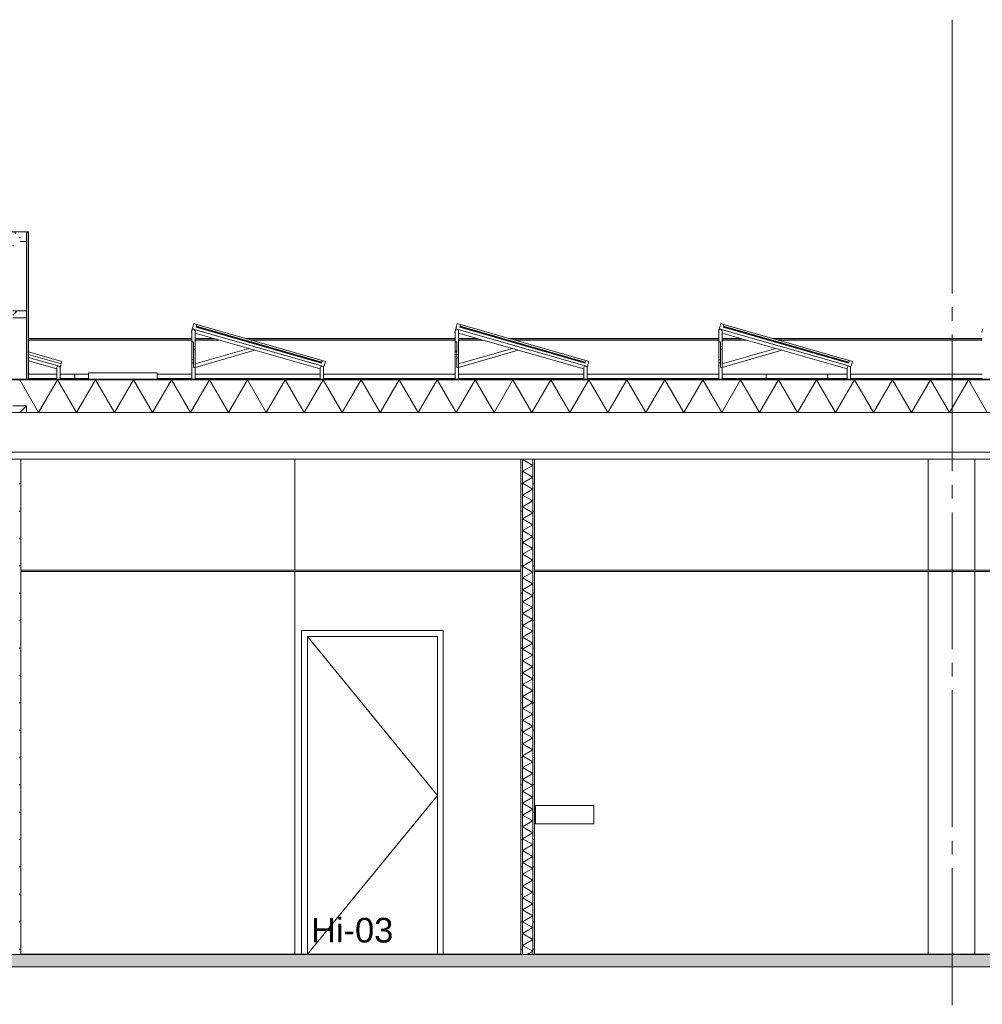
# Model space of a CAD drawing. Header units: millimetres. Extents: x 10 to 831, y -9 to 584.
# Tile 11 of 40: x 240 to 310, y 186 to 258. Entities that reach past the tile are written whole.
import ezdxf
from ezdxf.xclip import XClip

# ---------------------------------------------------------------- set-up
doc = ezdxf.new("R2010")
doc.units = ezdxf.units.MM
doc.header["$MEASUREMENT"] = 0
doc.header["$XCLIPFRAME"] = 0
doc.linetypes.add('B0204', pattern=[13, 10, -1, 1, -1])
for name, color, linetype in [('21 Buitenwanden', 7, 'Continuous'), ('22 NC Binnenwanden', 7, 'Continuous'), ('22 NC Binnenwanden Doorsnede-arcering', 7, 'Continuous'), ('22 NC Binnenwanden Laagscheidingslijnen', 7, 'Continuous'), ('23 Vloeren Doorsnede-arcering', 7, 'Continuous'), ('23 Vloeren Laagscheidingslijnen', 7, 'Continuous'), ('27 Daken', 7, 'Continuous'), ('27 Daken Doorsnede-arcering', 7, 'Continuous'), ('27 Daken Laagscheidingslijnen', 7, 'Continuous'), ('28 Draagconstructies', 7, 'Continuous'), ('43 Vloerafwerking', 7, 'Continuous'), ('43 Vloerafwerking Laagscheidingslijnen', 7, 'Continuous'), ('45 Plafondafwerking', 7, 'Continuous'), ('45 Plafondafwerking Laagscheidingslijnen', 7, 'Continuous'), ('74 Sanitair', 7, 'Continuous'), ('A Stramien', 7, 'Continuous'), ('Maatvoering 1_ 50_100', 7, 'Continuous'), ('New_27 Daken', 7, 'Continuous')]:
    doc.layers.add(name, color=color, linetype=linetype)
doc.styles.add('GENERATED_STYLE_1', font='txt')
pattern_1 = [(1e-14, (595.6161, 150.2724), (0, 2), [])]
pattern_2 = [(45, (595.6161, 150.2724), (-0.636396, 0.636396), [])]

# ---------------------------------------------------------------- blocks, each defined once
blk = doc.blocks.new('*X50')
at = {"layer": '27 Daken Doorsnede-arcering', "linetype": 'Continuous', "lineweight": 0, "true_color": 0x000000}
for points in [[(240.12, 231.922), (238.62, 231.922), (238.62, 231.872), (240.12, 231.872)], [(243.12, 231.922), (241.62, 231.922), (241.62, 231.872), (243.12, 231.872)], [(246.12, 231.922), (244.62, 231.922), (244.62, 231.872), (246.12, 231.872)], [(249.12, 231.922), (247.62, 231.922), (247.62, 231.872), (249.12, 231.872)], [(252.12, 231.922), (250.62, 231.922), (250.62, 231.872), (252.12, 231.872)], [(255.12, 231.922), (253.62, 231.922), (253.62, 231.872), (255.12, 231.872)], [(258.12, 231.922), (256.62, 231.922), (256.62, 231.872), (258.12, 231.872)], [(261.12, 231.922), (259.62, 231.922), (259.62, 231.872), (261.12, 231.872)], [(264.12, 231.922), (262.62, 231.922), (262.62, 231.872), (264.12, 231.872)], [(267.12, 231.922), (265.62, 231.922), (265.62, 231.872), (267.12, 231.872)], [(270.12, 231.922), (268.62, 231.922), (268.62, 231.872), (270.12, 231.872)], [(273.12, 231.922), (271.62, 231.922), (271.62, 231.872), (273.12, 231.872)], [(276.12, 231.922), (274.62, 231.922), (274.62, 231.872), (276.12, 231.872)], [(279.12, 231.922), (277.62, 231.922), (277.62, 231.872), (279.12, 231.872)], [(282.12, 231.922), (280.62, 231.922), (280.62, 231.872), (282.12, 231.872)], [(285.12, 231.922), (283.62, 231.922), (283.62, 231.872), (285.12, 231.872)], [(288.12, 231.922), (286.62, 231.922), (286.62, 231.872), (288.12, 231.872)], [(291.12, 231.922), (289.62, 231.922), (289.62, 231.872), (291.12, 231.872)], [(294.12, 231.922), (292.62, 231.922), (292.62, 231.872), (294.12, 231.872)], [(297.12, 231.922), (295.62, 231.922), (295.62, 231.872), (297.12, 231.872)], [(300.12, 231.922), (298.62, 231.922), (298.62, 231.872), (300.12, 231.872)], [(303.12, 231.922), (301.62, 231.922), (301.62, 231.872), (303.12, 231.872)], [(306.12, 231.922), (304.62, 231.922), (304.62, 231.872), (306.12, 231.872)], [(309.12, 231.922), (307.62, 231.922), (307.62, 231.872), (309.12, 231.872)]]:
    blk.add_hatch(color=18, dxfattribs=at).paths.add_polyline_path(points)
blk = doc.blocks.new('*X54')
at = {"layer": '27 Daken Doorsnede-arcering', "color": 7, "linetype": 'Continuous', "lineweight": 0}
for p, q in [((240.892, 229.472), (239.507, 231.872)), ((240.892, 229.472), (242.278, 231.872)), ((243.663, 229.472), (242.278, 231.872)), ((243.663, 229.472), (245.049, 231.872)), ((246.435, 229.472), (245.049, 231.872)), ((246.435, 229.472), (247.82, 231.872)), ((249.206, 229.472), (247.82, 231.872)), ((249.206, 229.472), (250.592, 231.872)), ((251.977, 229.472), (250.592, 231.872)), ((251.977, 229.472), (253.363, 231.872)), ((254.749, 229.472), (253.363, 231.872)), ((254.749, 229.472), (256.134, 231.872)), ((257.52, 229.472), (256.134, 231.872)), ((257.52, 229.472), (258.906, 231.872)), ((260.291, 229.472), (258.906, 231.872)), ((260.291, 229.472), (261.677, 231.872)), ((263.062, 229.472), (261.677, 231.872)), ((263.062, 229.472), (264.448, 231.872)), ((265.834, 229.472), (264.448, 231.872)), ((265.834, 229.472), (267.219, 231.872)), ((268.605, 229.472), (267.219, 231.872)), ((268.605, 229.472), (269.991, 231.872)), ((271.376, 229.472), (269.991, 231.872)), ((271.376, 229.472), (272.762, 231.872)), ((274.148, 229.472), (272.762, 231.872)), ((274.148, 229.472), (275.533, 231.872)), ((276.919, 229.472), (275.533, 231.872)), ((276.919, 229.472), (278.304, 231.872)), ((279.69, 229.472), (278.304, 231.872)), ((279.69, 229.472), (281.076, 231.872)), ((282.461, 229.472), (281.076, 231.872)), ((282.461, 229.472), (283.847, 231.872)), ((285.233, 229.472), (283.847, 231.872)), ((285.233, 229.472), (286.618, 231.872)), ((288.004, 229.472), (286.618, 231.872)), ((288.004, 229.472), (289.39, 231.872)), ((290.775, 229.472), (289.39, 231.872)), ((290.775, 229.472), (292.161, 231.872)), ((293.547, 229.472), (292.161, 231.872)), ((293.547, 229.472), (294.932, 231.872)), ((296.318, 229.472), (294.932, 231.872)), ((296.318, 229.472), (297.703, 231.872)), ((299.089, 229.472), (297.703, 231.872)), ((299.089, 229.472), (300.475, 231.872)), ((301.86, 229.472), (300.475, 231.872)), ((301.86, 229.472), (303.246, 231.872)), ((304.632, 229.472), (303.246, 231.872)), ((304.632, 229.472), (306.017, 231.872)), ((307.403, 229.472), (306.017, 231.872)), ((307.403, 229.472), (308.789, 231.872)), ((310.174, 229.472), (308.789, 231.872))]:
    blk.add_line(p, q, dxfattribs=at)
blk = doc.blocks.new('*X64')
at = {"layer": '22 NC Binnenwanden Doorsnede-arcering', "color": 7, "linetype": 'Continuous', "lineweight": 0}
for p, q in [((276.264, 226.072), (276.224, 226.05)), ((276.974, 225.617), (276.224, 226.05)), ((276.974, 225.617), (276.224, 225.184)), ((276.974, 224.751), (276.224, 225.184)), ((276.974, 224.751), (276.224, 224.318)), ((276.974, 223.885), (276.224, 224.318)), ((276.974, 223.885), (276.224, 223.452)), ((276.974, 223.019), (276.224, 223.452)), ((276.974, 223.019), (276.224, 222.585)), ((276.974, 222.152), (276.224, 222.585)), ((276.974, 222.152), (276.224, 221.719)), ((276.974, 221.286), (276.224, 221.719)), ((276.974, 221.286), (276.224, 220.853)), ((276.974, 220.42), (276.224, 220.853)), ((276.974, 220.42), (276.224, 219.987)), ((276.974, 219.554), (276.224, 219.987)), ((276.974, 219.554), (276.224, 219.121)), ((276.974, 218.688), (276.224, 219.121)), ((276.974, 218.688), (276.224, 218.255)), ((276.974, 217.822), (276.224, 218.255)), ((276.974, 217.822), (276.224, 217.389)), ((276.974, 216.956), (276.224, 217.389)), ((276.974, 216.956), (276.224, 216.523)), ((276.974, 216.09), (276.224, 216.523)), ((276.974, 216.09), (276.224, 215.657)), ((276.974, 215.224), (276.224, 215.657)), ((276.974, 215.224), (276.224, 214.791)), ((276.974, 214.358), (276.224, 214.791)), ((276.974, 214.358), (276.224, 213.925)), ((276.974, 213.492), (276.224, 213.925)), ((276.974, 213.492), (276.224, 213.059)), ((276.974, 212.626), (276.224, 213.059)), ((276.974, 212.626), (276.224, 212.193)), ((276.974, 211.76), (276.224, 212.193)), ((276.974, 211.76), (276.224, 211.327)), ((276.974, 210.894), (276.224, 211.327)), ((276.974, 210.894), (276.224, 210.461)), ((276.974, 210.028), (276.224, 210.461)), ((276.974, 210.028), (276.224, 209.595)), ((276.974, 209.162), (276.224, 209.595)), ((276.974, 209.162), (276.224, 208.729)), ((276.974, 208.296), (276.224, 208.729)), ((276.974, 208.296), (276.224, 207.863)), ((276.974, 207.43), (276.224, 207.863)), ((276.974, 207.43), (276.224, 206.997)), ((276.974, 206.564), (276.224, 206.997)), ((276.974, 206.564), (276.224, 206.131)), ((276.974, 205.698), (276.224, 206.131)), ((276.974, 205.698), (276.224, 205.265)), ((276.974, 204.832), (276.224, 205.265)), ((276.974, 204.832), (276.224, 204.399)), ((276.974, 203.966), (276.224, 204.399)), ((276.974, 203.966), (276.224, 203.533)), ((276.974, 203.1), (276.224, 203.533)), ((276.974, 203.1), (276.224, 202.667)), ((276.974, 202.234), (276.224, 202.667)), ((276.974, 202.234), (276.224, 201.801)), ((276.974, 201.368), (276.224, 201.801)), ((276.974, 201.368), (276.224, 200.935)), ((276.974, 200.502), (276.224, 200.935)), ((276.974, 200.502), (276.224, 200.069)), ((276.974, 199.636), (276.224, 200.069)), ((276.974, 199.636), (276.224, 199.203)), ((276.974, 198.77), (276.224, 199.203)), ((276.974, 198.77), (276.224, 198.337)), ((276.974, 197.904), (276.224, 198.337)), ((276.974, 197.904), (276.224, 197.471)), ((276.974, 197.038), (276.224, 197.471)), ((276.974, 197.038), (276.224, 196.605)), ((276.974, 196.172), (276.224, 196.605)), ((276.974, 196.172), (276.224, 195.739)), ((276.974, 195.306), (276.224, 195.739)), ((276.974, 195.306), (276.224, 194.873)), ((276.974, 194.44), (276.224, 194.873)), ((276.974, 194.44), (276.224, 194.007)), ((276.974, 193.574), (276.224, 194.007)), ((276.974, 193.574), (276.224, 193.141)), ((276.974, 192.708), (276.224, 193.141)), ((276.974, 192.708), (276.224, 192.275)), ((276.974, 191.842), (276.224, 192.275)), ((276.974, 191.842), (276.224, 191.409)), ((276.974, 190.976), (276.224, 191.409)), ((276.974, 190.976), (276.224, 190.543)), ((276.974, 190.11), (276.224, 190.543)), ((276.974, 190.11), (276.563, 189.872))]:
    blk.add_line(p, q, dxfattribs=at)
blk = doc.blocks.new('Drawing_3_1', base_point=(595.616, 150.272))
at = {"layer": '22 NC Binnenwanden Doorsnede-arcering', "linetype": 'Continuous', "lineweight": 0, "true_color": 0x000000}
h = blk.add_hatch(dxfattribs=at)
h.set_pattern_fill('930_Lijnen_vert_200_0001', color=18, style=0, pattern_type=2)
h.set_pattern_definition(pattern_1)
h.paths.add_polyline_path([(239.474, 226.072), (239.474, 189.872), (239.599, 189.872), (239.599, 226.072)])
h = blk.add_hatch(dxfattribs=at)
h.set_pattern_fill('930_Lijnen_vert_200_0001', color=18, style=0, pattern_type=2)
h.set_pattern_definition(pattern_1)
h.paths.add_polyline_path([(276.224, 226.072), (276.099, 226.072), (276.099, 189.872), (276.224, 189.872)])
h = blk.add_hatch(dxfattribs=at)
h.set_pattern_fill('930_Lijnen_vert_200_0001', color=18, style=0, pattern_type=2)
h.set_pattern_definition(pattern_1)
h.paths.add_polyline_path([(276.974, 189.872), (277.099, 189.872), (277.099, 226.072), (276.974, 226.072)])
at = {"layer": '23 Vloeren Doorsnede-arcering', "linetype": 'Continuous', "lineweight": 0, "true_color": 0x000000}
h = blk.add_hatch(dxfattribs=at)
h.set_pattern_fill('215_Gewapend_beton___i_h_C6', color=18, style=0, pattern_type=2)
h.set_pattern_definition([(0, (595.616, 150.2724), (0, 6.23538), [0.6, -3]), (0, (597.416, 153.39), (0, 6.23538), [0.6, -3]), (60, (595.616, 150.2724), (-5.4, 3.11769), [0.6, -3]), (60, (599.216, 150.2724), (-5.4, 3.11769), [0.6, -3]), (120, (596.216, 150.2724), (5.4, 3.11769), [0.6, -3]), (120, (599.816, 150.2724), (5.4, 3.11769), [0.6, -3]), (0, (595.6161, 150.8724), (0, 1.2), [0, -1.2, 0, -1.8]), (45, (596.2161, 150.8724), (-0.848528, 0.848528), [0, -0.9, 0, -1.5])])
h.paths.add_polyline_path([(345.023, 189.872), (205.974, 189.872), (205.974, 188.972), (345.023, 188.972)])
at = {"layer": '27 Daken Doorsnede-arcering', "linetype": 'Continuous', "lineweight": 0, "true_color": 0x000000}
h = blk.add_hatch(dxfattribs=at)
h.set_pattern_fill('515_Staal_0001', color=18, style=0, pattern_type=2)
h.set_pattern_definition([(135, (595.6161, 150.2724), (1.59099, 1.59099), []), (135, (595.0858, 149.742), (1.59099, 1.59099), [])])
h.paths.add_polyline_path([(239.008, 241.672), (240.008, 241.672), (240.008, 241.752), (239.653, 241.752), (239.569, 241.787), (239.533, 241.872), (239.533, 242.432), (239.569, 242.517), (239.653, 242.552), (240.008, 242.552), (240.008, 242.632), (239.008, 242.632), (239.008, 242.552), (239.363, 242.552), (239.448, 242.517), (239.483, 242.432), (239.483, 241.872), (239.448, 241.787), (239.363, 241.752), (239.008, 241.752)])
h = blk.add_hatch(dxfattribs=at)
h.set_pattern_fill('325_Houtachtig_plaatmate_E0', color=18, style=0, pattern_type=2)
h.set_pattern_definition([(90, (595.61614, 150.27237), (-0.5, 0), [])])
h.paths.add_polyline_path([(240.008, 236.407), (240.008, 231.922), (240.158, 231.922), (240.158, 242.686), (240.008, 242.632), (240.008, 242.552), (240.008, 241.752), (240.008, 241.672), (240.008, 236.907)])
h = blk.add_hatch(dxfattribs=at)
h.set_pattern_fill('310_Naaldhout__01__0001', color=18, style=0, pattern_type=2)
h.set_pattern_definition(pattern_2)
h.paths.add_polyline_path([(239.008, 236.409), (240.008, 236.407), (240.008, 236.907), (239.008, 236.909)])
h = blk.add_hatch(dxfattribs=at)
h.set_pattern_fill('310_Naaldhout__01__0001', color=18, style=0, pattern_type=2)
h.set_pattern_definition(pattern_2)
h.paths.add_polyline_path([(239.008, 229.472), (240.008, 229.472), (240.008, 229.971), (239.008, 229.972)])
at = {"layer": '22 NC Binnenwanden', "color": 1, "linetype": 'Continuous', "lineweight": 0}
for p, q in [((239.599, 226.072), (239.599, 217.972)), ((276.099, 226.072), (276.099, 217.972)), ((277.099, 226.072), (277.099, 217.972)), ((239.599, 217.872), (239.599, 189.892)), ((276.099, 217.872), (276.099, 189.892)), ((277.099, 217.872), (277.099, 189.892)), ((260.099, 213.542), (270.439, 213.542)), ((260.099, 212.872), (260.099, 213.542)), ((260.519, 213.122), (270.019, 201.497)), ((270.019, 213.122), (260.519, 213.122)), ((260.519, 213.122), (260.519, 189.892)), ((270.019, 189.892), (270.019, 213.122)), ((270.439, 213.542), (270.439, 212.872)), ((260.099, 189.892), (260.099, 212.872)), ((270.439, 212.872), (270.439, 189.892)), ((260.536, 189.892), (270.019, 201.497))]:
    blk.add_line(p, q, dxfattribs=at)
at = {"layer": '22 NC Binnenwanden', "color": 2, "linetype": 'Continuous', "lineweight": 0}
for p, q in [((259.599, 217.972), (259.599, 226.072)), ((305.857, 226.072), (305.857, 217.972)), ((309.268, 226.072), (309.268, 217.972)), ((259.599, 189.892), (259.599, 217.872)), ((305.857, 217.872), (305.857, 189.892)), ((309.268, 217.872), (309.268, 189.892))]:
    blk.add_line(p, q, dxfattribs=at)
at = {"layer": '22 NC Binnenwanden Laagscheidingslijnen', "color": 9, "linetype": 'Continuous', "lineweight": 0}
for p, q in [((276.224, 226.072), (276.224, 189.872)), ((276.974, 226.072), (276.974, 189.872))]:
    blk.add_line(p, q, dxfattribs=at)
at = {"layer": '23 Vloeren Laagscheidingslijnen', "color": 2, "linetype": 'Continuous', "lineweight": 0}
blk.add_line((345.023, 188.972), (205.974, 188.972), dxfattribs=at)
at = {"layer": '23 Vloeren Laagscheidingslijnen', "color": 2, "linetype": 'Continuous', "lineweight": 0, "flags": 128}
blk.add_lwpolyline([(345.023, 189.872), (344.991, 189.872), (344.866, 189.872), (277.099, 189.872), (276.974, 189.872), (276.224, 189.872), (276.099, 189.872), (239.599, 189.872), (239.474, 189.872), (238.724, 189.872), (238.599, 189.872)], dxfattribs=at)
at = {"layer": '27 Daken', "color": 1, "linetype": 'Continuous', "lineweight": 0}
for p, q in [((207.607, 242.686), (240.158, 242.686)), ((240.008, 231.922), (207.524, 231.922)), ((344.166, 231.922), (240.158, 231.922))]:
    blk.add_line(p, q, dxfattribs=at)
at = {"layer": '27 Daken', "color": 9, "linetype": 'Continuous', "lineweight": 0}
for p, q in [((240.158, 242.686), (240.008, 242.632)), ((240.008, 242.552), (240.008, 241.752)), ((240.158, 242.686), (240.158, 231.922)), ((240.008, 241.672), (240.008, 236.907)), ((239.008, 236.909), (240.008, 236.907)), ((239.008, 236.409), (240.008, 236.407)), ((240.008, 236.407), (240.008, 231.922)), ((240.158, 232.272), (242.215, 232.272)), ((240.158, 231.972), (242.215, 231.972)), ((242.455, 232.272), (243.526, 232.272)), ((242.455, 231.972), (243.526, 231.972)), ((243.526, 232.272), (244.529, 232.272)), ((243.526, 231.972), (243.526, 232.272)), ((243.526, 231.972), (244.529, 231.972)), ((249.537, 232.272), (252.077, 232.272)), ((249.537, 231.972), (252.077, 231.972)), ((252.317, 232.272), (261.459, 232.272)), ((252.317, 231.972), (261.459, 231.972)), ((261.699, 232.272), (271.321, 232.272)), ((261.699, 231.972), (271.321, 231.972)), ((271.561, 232.272), (280.703, 232.272)), ((271.561, 231.972), (280.703, 231.972)), ((280.943, 232.272), (290.565, 232.272)), ((280.943, 231.972), (290.565, 231.972)), ((290.805, 232.272), (294.026, 232.272)), ((290.805, 231.972), (294.026, 231.972)), ((294.026, 232.272), (298.526, 232.272)), ((294.026, 231.972), (294.026, 232.272)), ((294.026, 231.972), (298.526, 231.972)), ((298.526, 232.272), (299.947, 232.272)), ((298.526, 231.972), (298.526, 232.272)), ((298.526, 231.972), (299.947, 231.972)), ((300.187, 232.272), (309.809, 232.272)), ((300.187, 231.972), (309.809, 231.972))]:
    blk.add_line(p, q, dxfattribs=at)
at = {"layer": '27 Daken', "color": 2, "linetype": 'Continuous', "lineweight": 0}
for p, q in [((240.158, 234.895), (252.077, 234.895)), ((240.158, 234.875), (252.077, 234.875)), ((240.158, 234.776), (252.077, 234.776)), ((252.317, 234.895), (253.672, 234.895)), ((252.317, 234.875), (253.74, 234.875)), ((252.317, 234.776), (254.085, 234.776)), ((255.993, 234.895), (271.321, 234.895)), ((256.062, 234.875), (271.321, 234.875)), ((256.407, 234.776), (271.321, 234.776)), ((271.561, 234.895), (272.915, 234.895)), ((271.561, 234.875), (272.984, 234.875)), ((271.561, 234.776), (273.329, 234.776)), ((275.237, 234.895), (290.565, 234.895)), ((275.306, 234.875), (290.565, 234.875)), ((275.651, 234.776), (290.565, 234.776)), ((290.805, 234.895), (292.159, 234.895)), ((290.805, 234.875), (292.228, 234.875)), ((290.805, 234.776), (292.573, 234.776)), ((294.481, 234.895), (309.809, 234.895)), ((294.55, 234.875), (309.809, 234.875)), ((294.895, 234.776), (309.809, 234.776))]:
    blk.add_line(p, q, dxfattribs=at)
at = {"layer": '27 Daken', "color": 3, "linetype": 'Continuous', "lineweight": 0}
for p, q in [((276.099, 226.072), (239.599, 226.072)), ((341.616, 226.072), (277.099, 226.072))]:
    blk.add_line(p, q, dxfattribs=at)
at = {"layer": '27 Daken Laagscheidingslijnen', "color": 9, "linetype": 'Continuous', "lineweight": 0}
for p, q in [((240.008, 242.632), (240.008, 242.552)), ((240.008, 241.752), (240.008, 241.672)), ((240.008, 236.907), (240.008, 236.407))]:
    blk.add_line(p, q, dxfattribs=at)
at = {"layer": '27 Daken Laagscheidingslijnen', "color": 1, "linetype": 'Continuous', "lineweight": 0}
for p, q in [((344.316, 231.872), (207.374, 231.872)), ((240.158, 231.922), (240.008, 231.922)), ((239.008, 229.972), (240.008, 229.971)), ((240.008, 229.971), (240.008, 229.472))]:
    blk.add_line(p, q, dxfattribs=at)
at = {"layer": '27 Daken Laagscheidingslijnen', "color": 2, "linetype": 'Continuous', "lineweight": 0}
blk.add_line((345.616, 226.572), (205.974, 226.572), dxfattribs=at)
at = {"layer": '27 Daken Laagscheidingslijnen', "color": 3, "linetype": 'Continuous', "lineweight": 0, "flags": 128}
for points in [[(345.616, 229.472), (344.316, 229.472), (240.008, 229.472), (239.008, 229.472), (207.374, 229.472), (205.974, 229.472)], [(239.599, 226.072), (239.474, 226.072), (238.724, 226.072), (238.599, 226.072)], [(277.099, 226.072), (276.974, 226.072), (276.224, 226.072), (276.099, 226.072)]]:
    blk.add_lwpolyline(points, dxfattribs=at)
at = {"layer": '28 Draagconstructies', "color": 1, "linetype": 'Continuous', "lineweight": 0}
blk.add_line((239.533, 241.972), (240.008, 241.972), dxfattribs=at)
at = {"layer": '43 Vloerafwerking', "color": 2, "linetype": 'Continuous', "lineweight": 0}
for p, q in [((276.099, 189.892), (239.599, 189.892)), ((344.866, 189.892), (277.099, 189.892))]:
    blk.add_line(p, q, dxfattribs=at)
at = {"layer": '43 Vloerafwerking Laagscheidingslijnen', "color": 2, "linetype": 'Continuous', "lineweight": 0}
for p, q in [((239.599, 189.892), (239.599, 189.872)), ((276.099, 189.892), (276.099, 189.872)), ((277.099, 189.892), (277.099, 189.872))]:
    blk.add_line(p, q, dxfattribs=at)
at = {"layer": '45 Plafondafwerking', "color": 2, "linetype": 'Continuous', "lineweight": 0}
for p, q in [((276.099, 217.972), (239.599, 217.972)), ((276.099, 217.872), (239.599, 217.872)), ((344.866, 217.972), (277.099, 217.972)), ((344.866, 217.872), (277.099, 217.872))]:
    blk.add_line(p, q, dxfattribs=at)
at = {"layer": '45 Plafondafwerking Laagscheidingslijnen', "color": 2, "linetype": 'Continuous', "lineweight": 0}
for p, q in [((239.599, 217.972), (239.599, 217.872)), ((276.099, 217.972), (276.099, 217.872)), ((277.099, 217.972), (277.099, 217.872))]:
    blk.add_line(p, q, dxfattribs=at)
at = {"layer": '74 Sanitair', "color": 1, "linetype": 'Continuous', "lineweight": 0}
for p, q in [((252.115, 235.591), (252.049, 235.36)), ((252.049, 235.36), (252.077, 235.352)), ((252.077, 235.443), (252.112, 235.527)), ((252.077, 234.655), (252.077, 235.443)), ((252.112, 235.527), (252.197, 235.563)), ((252.197, 235.563), (252.282, 235.527)), ((252.282, 235.527), (252.317, 235.443)), ((252.317, 235.443), (252.317, 234.314)), ((252.317, 235.283), (256.243, 234.157)), ((252.456, 235.909), (261.607, 233.285)), ((271.359, 235.591), (271.292, 235.36)), ((271.292, 235.36), (271.321, 235.352)), ((271.321, 235.443), (271.356, 235.527)), ((271.321, 234.654), (271.321, 235.443)), ((271.356, 235.527), (271.441, 235.563)), ((271.441, 235.563), (271.526, 235.527)), ((271.526, 235.527), (271.561, 235.443)), ((271.561, 235.443), (271.561, 233.723)), ((271.561, 235.283), (275.487, 234.157)), ((271.7, 235.909), (280.851, 233.285)), ((290.602, 235.591), (290.536, 235.36)), ((290.536, 235.36), (290.565, 235.352)), ((290.565, 235.443), (290.6, 235.527)), ((290.565, 234.655), (290.565, 235.443)), ((290.6, 235.527), (290.685, 235.563)), ((290.685, 235.563), (290.77, 235.527)), ((290.77, 235.527), (290.805, 235.443)), ((290.805, 235.443), (290.805, 234.314)), ((290.805, 235.283), (294.731, 234.157)), ((290.943, 235.909), (300.095, 233.285)), ((309.846, 235.591), (309.78, 235.36)), ((309.78, 235.36), (309.809, 235.352)), ((252.077, 233.365), (252.077, 234.655)), ((252.197, 234.655), (252.077, 234.655)), ((252.197, 234.314), (252.197, 234.655)), ((271.321, 233.956), (271.321, 234.654)), ((271.441, 234.654), (271.321, 234.654)), ((271.441, 233.956), (271.441, 234.654)), ((290.565, 233.365), (290.565, 234.655)), ((290.685, 234.655), (290.565, 234.655)), ((290.685, 234.314), (290.685, 234.655)), ((240.158, 233.918), (242.594, 233.219)), ((252.197, 233.717), (252.197, 234.07)), ((252.317, 233.032), (256.243, 234.157)), ((252.317, 232.78), (252.317, 234.07)), ((252.317, 232.78), (256.679, 234.033)), ((256.679, 234.033), (256.243, 234.157)), ((256.679, 234.033), (261.459, 232.662)), ((271.561, 233.032), (275.487, 234.157)), ((271.561, 232.781), (275.923, 234.033)), ((275.923, 234.033), (275.487, 234.157)), ((275.923, 234.033), (280.703, 232.662)), ((290.685, 233.717), (290.685, 234.07)), ((290.805, 233.032), (294.731, 234.157)), ((290.805, 232.78), (290.805, 234.07)), ((290.805, 232.78), (295.166, 234.033)), ((295.166, 234.033), (294.731, 234.157)), ((295.166, 234.033), (299.947, 232.662)), ((240.158, 233.709), (242.539, 233.027)), ((240.158, 233.501), (242.484, 232.835)), ((240.158, 233.252), (242.215, 232.662)), ((242.539, 233.027), (242.594, 233.219)), ((252.077, 231.922), (252.077, 233.121)), ((252.197, 233.365), (252.197, 233.717)), ((252.197, 232.78), (252.197, 233.121)), ((271.321, 231.922), (271.321, 233.712)), ((271.441, 232.781), (271.441, 233.479)), ((271.561, 232.781), (271.561, 233.479)), ((290.565, 231.922), (290.565, 233.121)), ((290.685, 233.365), (290.685, 233.717)), ((290.685, 232.78), (290.685, 233.121)), ((242.215, 232.752), (242.25, 232.837)), ((242.215, 231.922), (242.215, 232.752)), ((242.25, 232.837), (242.335, 232.872)), ((242.335, 232.872), (242.42, 232.837)), ((242.42, 232.837), (242.455, 232.752)), ((242.484, 232.835), (242.455, 232.736)), ((242.455, 232.752), (242.455, 231.922)), ((242.484, 232.835), (242.539, 233.027)), ((252.197, 232.78), (252.317, 232.78)), ((252.317, 232.78), (252.317, 231.922)), ((261.459, 232.752), (261.494, 232.837)), ((261.459, 231.922), (261.459, 232.752)), ((261.494, 232.837), (261.579, 232.872)), ((261.579, 232.872), (261.664, 232.837)), ((261.664, 232.837), (261.699, 232.752)), ((261.727, 232.835), (261.699, 232.736)), ((261.699, 232.752), (261.699, 231.922)), ((271.441, 232.781), (271.561, 232.781)), ((271.561, 232.781), (271.561, 231.922)), ((280.703, 232.752), (280.738, 232.837)), ((280.703, 231.922), (280.703, 232.752)), ((280.738, 232.837), (280.823, 232.872)), ((280.823, 232.872), (280.908, 232.837)), ((280.908, 232.837), (280.943, 232.752)), ((280.971, 232.835), (280.943, 232.736)), ((280.943, 232.752), (280.943, 231.922)), ((290.685, 232.78), (290.805, 232.78)), ((290.805, 232.78), (290.805, 231.922)), ((299.947, 232.752), (299.982, 232.837)), ((299.947, 231.922), (299.947, 232.752)), ((299.982, 232.837), (300.067, 232.872)), ((300.067, 232.872), (300.151, 232.837)), ((300.151, 232.837), (300.187, 232.752)), ((300.215, 232.835), (300.187, 232.736)), ((300.187, 232.752), (300.187, 231.922))]:
    blk.add_line(p, q, dxfattribs=at)
at = {"layer": '74 Sanitair', "color": 2, "linetype": 'Continuous', "lineweight": 0}
for p, q in [((252.115, 235.591), (261.727, 232.835)), ((252.225, 235.976), (252.456, 235.909)), ((252.407, 235.741), (252.401, 235.717)), ((252.401, 235.717), (261.552, 233.093)), ((252.404, 235.729), (261.555, 233.105)), ((252.407, 235.741), (261.559, 233.117)), ((252.456, 235.909), (252.421, 235.789)), ((252.421, 235.789), (261.572, 233.165)), ((271.359, 235.591), (280.971, 232.835)), ((271.469, 235.976), (271.7, 235.909)), ((271.651, 235.741), (271.644, 235.717)), ((271.644, 235.717), (280.796, 233.093)), ((271.648, 235.729), (280.799, 233.105)), ((271.651, 235.741), (280.803, 233.117)), ((271.7, 235.909), (271.665, 235.789)), ((271.665, 235.789), (280.816, 233.165)), ((290.602, 235.591), (300.215, 232.835)), ((290.713, 235.976), (290.943, 235.909)), ((290.895, 235.741), (290.888, 235.717)), ((290.888, 235.717), (300.039, 233.093)), ((290.892, 235.729), (300.043, 233.105)), ((290.895, 235.741), (300.046, 233.117)), ((290.943, 235.909), (290.909, 235.789)), ((290.909, 235.789), (300.06, 233.165)), ((252.197, 234.314), (252.197, 234.07)), ((252.317, 234.314), (252.197, 234.314)), ((252.317, 234.07), (252.197, 234.07)), ((252.317, 234.314), (252.317, 234.07)), ((271.321, 233.956), (271.321, 233.712)), ((271.441, 233.956), (271.321, 233.956)), ((271.441, 233.956), (271.441, 233.723)), ((290.685, 234.314), (290.685, 234.07)), ((290.805, 234.314), (290.685, 234.314)), ((290.805, 234.07), (290.685, 234.07)), ((290.805, 234.314), (290.805, 234.07)), ((252.077, 233.365), (252.077, 233.121)), ((252.197, 233.365), (252.077, 233.365)), ((252.197, 233.121), (252.077, 233.121)), ((252.197, 233.365), (252.197, 233.121)), ((261.559, 233.117), (261.552, 233.093)), ((261.607, 233.285), (261.572, 233.165)), ((261.607, 233.285), (261.838, 233.219)), ((271.441, 233.712), (271.321, 233.712)), ((271.561, 233.723), (271.441, 233.723)), ((271.441, 233.712), (271.441, 233.479)), ((271.561, 233.479), (271.441, 233.479)), ((271.561, 233.723), (271.561, 233.479)), ((280.803, 233.117), (280.796, 233.093)), ((280.851, 233.285), (280.816, 233.165)), ((280.851, 233.285), (281.081, 233.219)), ((290.565, 233.365), (290.565, 233.121)), ((290.685, 233.365), (290.565, 233.365)), ((290.685, 233.121), (290.565, 233.121)), ((290.685, 233.365), (290.685, 233.121)), ((300.046, 233.117), (300.039, 233.093)), ((300.095, 233.285), (300.06, 233.165)), ((300.095, 233.285), (300.325, 233.219)), ((277.169, 200.772), (277.169, 199.422)), ((281.43, 200.772), (277.169, 200.772)), ((281.43, 200.772), (281.43, 199.422)), ((281.43, 199.422), (277.169, 199.422))]:
    blk.add_line(p, q, dxfattribs=at)
at = {"layer": '74 Sanitair', "color": 2, "linetype": 'Continuous', "lineweight": 0, "flags": 128}
for points in [[(252.225, 235.976), (252.17, 235.783), (252.115, 235.591)], [(271.469, 235.976), (271.414, 235.783), (271.359, 235.591)], [(290.713, 235.976), (290.658, 235.783), (290.602, 235.591)], [(261.838, 233.219), (261.782, 233.027), (261.727, 232.835)], [(281.081, 233.219), (281.026, 233.027), (280.971, 232.835)], [(300.325, 233.219), (300.27, 233.027), (300.215, 232.835)]]:
    blk.add_lwpolyline(points, dxfattribs=at)
at = {"layer": 'A Stramien', "color": 9, "linetype": 'B0204', "lineweight": 0}
for q in [(307.616, 258.186), (307.616, 123.272)]:
    blk.add_line((307.616, 248.186), q, dxfattribs=at)
at = {"layer": 'New_27 Daken', "color": 9, "linetype": 'Continuous', "lineweight": 0}
for p, q in [((244.529, 231.922), (244.529, 232.372)), ((244.529, 232.372), (249.537, 232.372)), ((249.537, 231.922), (249.537, 232.372))]:
    blk.add_line(p, q, dxfattribs=at)
at = {"layer": '21 Buitenwanden', "color": 4, "linetype": 'Continuous', "lineweight": 0}
for name in ['*X54', '*X50', '*X64']:
    blk.add_blockref(name, (0, 0), dxfattribs=at)
at = {"layer": 'Maatvoering 1_ 50_100', "color": 2, "linetype": 'Continuous', "lineweight": 0, "insert": (260.786, 190.729), "char_height": 1.8, "attachment_point": 7, "style": 'GENERATED_STYLE_1'}
blk.add_mtext('\\A1;{\\pql;\\fArial|b0|i0|c0|p38;Hi-03}', dxfattribs=at)

msp = doc.modelspace()

# ---------------------------------------------------------------- block references
at = {"color": 4, "linetype": 'Continuous', "lineweight": 0}
ref = msp.add_blockref('Drawing_3_1', (595.616, 150.272), dxfattribs=at)
XClip(ref).set_block_clipping_path([(26.0348194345, 103.2723733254), (625.2939247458, 268.0757871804)])

doc.saveas('drawing.dxf')
